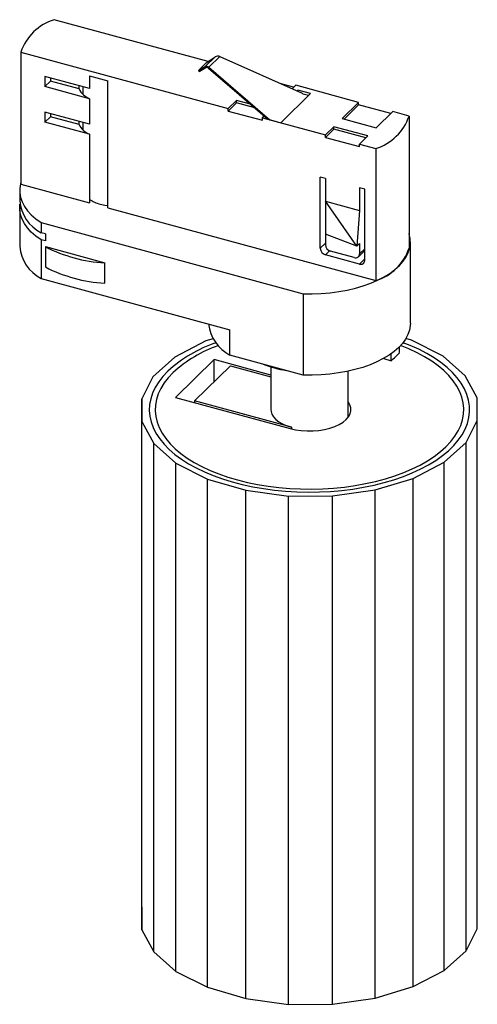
# Paper-space layout '_Trimétrica' of a CAD drawing. Header units: millimetres. Extents: x -33 to 44, y -123 to 43.
import ezdxf

# ---------------------------------------------------------------- set-up
doc = ezdxf.new("R2010")
doc.units = ezdxf.units.MM

psp = doc.layouts.new('_Trimétrica')

# ---------------------------------------------------------------- linework, layer by layer
at = {"color": 7, "linetype": 'Continuous', "lineweight": 25}
for p, q in [((-1.15, 35.52), (-27.12, 42.58)), ((-32.72, 37.11), (2.24, 27.61)), ((-32.72, 37.11), (-32.72, 14.83)), ((-1.47, 35.3), (-2.81, 33.99)), ((0.01, 36.3), (-1.66, 34.67)), ((-1.47, 35.3), (0.01, 36.3)), ((0.82, 36.36), (-1.03, 34.55)), ((0.82, 36.36), (14.68, 30.17)), ((-2.81, 33.99), (-1.66, 34.67)), ((-2.81, 33.99), (-2.69, 33.83)), ((-2.69, 33.83), (-1.54, 34.51)), ((-1.12, 34.43), (8.82, 25.88)), ((-1.03, 34.55), (9.26, 25.71)), ((-21.15, 30.97), (-28.67, 33.01)), ((-28.67, 33.01), (-28.67, 31.3)), ((-27.74, 32.21), (-28.67, 31.3)), ((-27.74, 32.76), (-27.74, 32.21)), ((-22.92, 30.9), (-27.74, 32.21)), ((-21.15, 33.11), (-18.06, 32.27)), ((-21.15, 33.11), (-21.15, 30.97)), ((-18.06, 10.84), (-18.06, 32.27)), ((13.24, 31.18), (11.13, 31.76)), ((-21.15, 29.26), (-28.67, 31.3)), ((-22.92, 30.9), (-22.92, 31.45)), ((-22.3, 31.28), (-22.3, 30.04)), ((11.08, 25.21), (16.1, 30.11)), ((12.98, 30.93), (13.59, 31.52)), ((24.2, 28.63), (13.59, 31.52)), ((13.96, 30.69), (13.83, 30.55)), ((16.1, 30.11), (13.96, 30.69)), ((13.96, 30.49), (13.96, 30.69)), ((14.68, 30.17), (14.86, 30.01)), ((15.75, 29.77), (14.86, 30.01)), ((-21.15, 29.26), (-21.15, 24.97)), ((3.64, 28.98), (2.24, 27.61)), ((3.64, 28.55), (2.24, 27.18)), ((5.95, 28.35), (3.64, 28.98)), ((3.64, 28.55), (3.64, 28.98)), ((6.68, 27.72), (3.64, 28.55)), ((24.2, 28.63), (21.4, 25.9)), ((24.2, 28.2), (24.2, 28.63)), ((-21.15, 24.97), (-28.67, 27.01)), ((-28.67, 27.01), (-28.67, 25.3)), ((-27.74, 26.76), (-27.74, 26.21)), ((2.24, 27.18), (2.24, 27.61)), ((2.24, 27.18), (7.98, 25.62)), ((24.2, 28.2), (21.74, 25.81)), ((29.6, 26.74), (24.2, 28.2)), ((27.15, 24.34), (29.95, 27.07)), ((32.7, 26.32), (29.95, 27.07)), ((-27.74, 26.21), (-28.67, 25.3)), ((-21.15, 23.26), (-28.67, 25.3)), ((-22.92, 24.9), (-27.74, 26.21)), ((-22.92, 24.9), (-22.92, 25.45)), ((-22.3, 25.28), (-22.3, 24.04)), ((7.98, 26.05), (8.29, 26.34)), ((7.98, 26.05), (18.6, 23.17)), ((7.98, 25.62), (7.98, 26.05)), ((8.99, 25.83), (8.95, 25.79)), ((8.95, 25.79), (11.08, 25.21)), ((21.4, 25.9), (27.15, 24.34)), ((32.7, 26.32), (32.7, 4.04)), ((-21.15, 23.26), (-21.15, 11.68)), ((20, 24.53), (18.6, 23.17)), ((20, 24.1), (18.6, 22.74)), ((25.75, 22.97), (20, 24.53)), ((20, 24.1), (20, 24.53)), ((25.4, 22.64), (20, 24.1)), ((18.6, 22.74), (18.6, 23.17)), ((18.6, 22.74), (24.35, 21.18)), ((24.35, 21.6), (25.75, 22.97)), ((24.35, 21.6), (27.1, 20.86)), ((24.35, 21.18), (24.35, 21.6)), ((27.1, 20.86), (27.1, -1.43)), ((18.6, 15.79), (17.71, 16.03)), ((17.71, 4.03), (17.71, 16.03)), ((18.6, 15.79), (18.6, 4.65)), ((-32.92, 13.76), (-32.92, 12.04)), ((-32.72, 14.83), (-21.15, 11.68)), ((25.23, 13.99), (24.35, 14.23)), ((24.35, 14.23), (24.35, 10.4)), ((25.23, 1.99), (25.23, 13.99)), ((18.6, 11.97), (24.35, 10.4)), ((23.88, 4.38), (18.6, 11.97)), ((-32.92, 10.85), (-32.92, 4.33)), ((-18.06, 10.84), (27.1, -1.43)), ((24.35, 10.4), (23.88, 4.38)), ((-29.33, 8.37), (14.86, -3.64)), ((-29.33, 8.37), (-29.33, 6.66)), ((-28.6, 6.46), (-29.33, 6.66)), ((-29.33, 5.47), (-29.33, -1.06)), ((-28.6, 5.27), (-29.33, 5.47)), ((-28.6, 6.46), (-28.6, 5.27)), ((23.88, 4.38), (18.6, 6.39)), ((32.92, -8.61), (32.92, 5.1)), ((-28.6, 4.32), (-18.59, 1.6)), ((-28.6, 4.32), (-28.6, 0.89)), ((23.46, 2.47), (19.48, 3.55)), ((23.88, 4.38), (24.35, 4.83)), ((24.16, 2.61), (25.23, 3.65)), ((24.35, 4.83), (24.35, 3.08)), ((24.35, 1.37), (18.6, 2.93)), ((-18.59, -1.83), (-18.59, 1.6)), ((-29.33, -1.06), (2.51, -9.71)), ((14.86, -3.64), (14.86, -17.35)), ((2.51, -13.99), (2.51, -9.71)), ((-1.57, -11.59), (-6.8, -14.32)), ((-0.31, -11.22), (-1.57, -11.59)), ((33.13, -11.48), (32.16, -11.2)), ((38.42, -14.18), (33.13, -11.48)), ((31.06, -13.57), (31.06, -12.59)), ((-6.8, -14.32), (-10.48, -17.65)), ((-0.12, -14.75), (-6.65, -21.13)), ((9.42, -17.34), (-0.12, -14.75)), ((-0.12, -18.42), (-0.12, -14.75)), ((14.86, -17.35), (2.51, -13.99)), ((28.45, -14.53), (29.67, -14.93)), ((29.67, -14.93), (29.67, -13.76)), ((42.18, -17.48), (38.42, -14.18)), ((-3.48, -21.7), (2.59, -15.78)), ((2.59, -15.78), (9.42, -17.63)), ((9.42, -15.98), (9.42, -23.18)), ((-10.48, -17.65), (-12.36, -21.36)), ((22.42, -24.52), (22.42, -16.7)), ((44.15, -21.18), (42.18, -17.48)), ((-12.36, -21.36), (-12.31, -25.19)), ((-12.36, -107.07), (-12.36, -21.36)), ((-6.65, -21.13), (12.65, -26.37)), ((44.2, -25.01), (44.15, -21.18)), ((12.89, -26.15), (-3.48, -21.7)), ((-3.48, -21.7), (-3.48, -21.99)), ((-12.31, -25.19), (-10.34, -28.89)), ((-12.31, -110.91), (-12.31, -25.19)), ((42.32, -28.72), (44.2, -25.01)), ((44.2, -110.73), (44.2, -25.01)), ((-10.34, -28.89), (-6.58, -32.19)), ((-10.34, -114.6), (-10.34, -28.89)), ((38.64, -32.05), (42.32, -28.72)), ((42.32, -114.43), (42.32, -28.72)), ((-6.58, -32.19), (-1.29, -34.88)), ((-6.58, -117.91), (-6.58, -32.19)), ((33.41, -34.77), (38.64, -32.05)), ((38.64, -117.76), (38.64, -32.05)), ((26.99, -36.71), (33.41, -34.77)), ((33.41, -120.49), (33.41, -34.77)), ((-1.29, -34.88), (5.18, -36.78)), ((-1.29, -120.6), (-1.29, -34.88)), ((5.18, -36.78), (12.37, -37.75)), ((5.18, -122.5), (5.18, -36.78)), ((12.37, -37.75), (19.81, -37.73)), ((12.37, -123.47), (12.37, -37.75)), ((19.81, -37.73), (26.99, -36.71)), ((19.81, -123.44), (19.81, -37.73)), ((26.99, -122.43), (26.99, -36.71)), ((-12.36, -107.07), (-12.31, -110.91)), ((-12.31, -110.91), (-10.34, -114.6)), ((42.32, -114.43), (44.2, -110.73)), ((38.64, -117.76), (42.32, -114.43)), ((-10.34, -114.6), (-6.58, -117.91)), ((33.41, -120.49), (38.64, -117.76)), ((-6.58, -117.91), (-1.29, -120.6)), ((-1.29, -120.6), (5.18, -122.5)), ((26.99, -122.43), (33.41, -120.49)), ((5.18, -122.5), (12.37, -123.47)), ((19.81, -123.44), (26.99, -122.43)), ((12.37, -123.47), (19.81, -123.44))]:
    psp.add_line(p, q, dxfattribs=at)
at = {"color": 8, "linetype": 'Continuous', "lineweight": 25}
for p, q in [((17.71, 4.03), (18.6, 4.89)), ((19.3, 3.62), (18.6, 2.93)), ((24.35, 3.08), (25.23, 3.95)), ((24.35, 1.37), (25.23, 2.23)), ((12.89, -26.15), (12.89, -26.43))]:
    psp.add_line(p, q, dxfattribs=at)
at = {"color": 7, "linetype": 'Continuous', "lineweight": 25, "flags": 128}
for points in [[(-32.72, 15.09), (-32.77, 14.91), (-32.9, 14.14), (-32.9, 13.37), (-32.77, 12.6), (-32.51, 11.84), (-32.11, 11.09), (-31.6, 10.37), (-30.96, 9.67), (-30.2, 9), (-29.33, 8.37)], [(-29.33, 5.47), (-30.2, 6.1), (-30.96, 6.77), (-31.6, 7.47), (-32.11, 8.19), (-32.51, 8.94), (-32.77, 9.7), (-32.9, 10.47), (-32.9, 11.24), (-32.88, 11.45)], [(-19.37, 11.49), (-18.58, 11.31), (-18.06, 11.24)], [(14.86, -3.64), (16.38, -3.65), (17.89, -3.59), (19.39, -3.47), (20.86, -3.28), (22.29, -3.01), (23.67, -2.69), (24.99, -2.3), (26.24, -1.86), (27.4, -1.35), (28.48, -0.8), (29.45, -0.2), (30.31, 0.44), (31.06, 1.12), (31.69, 1.83), (32.19, 2.57), (32.57, 3.33), (32.81, 4.1), (32.91, 4.88), (32.88, 5.66), (32.72, 6.44), (32.7, 6.51)], [(32.92, -8.61), (32.9, -9), (32.77, -9.77), (32.51, -10.53), (32.11, -11.28), (31.6, -12), (30.95, -12.7), (30.2, -13.37), (29.33, -14), (28.35, -14.58), (27.28, -15.12), (26.12, -15.61), (24.89, -16.05), (23.58, -16.43), (22.21, -16.75), (20.79, -17), (19.34, -17.19), (17.86, -17.31), (16.36, -17.37), (14.86, -17.35)], [(-7.96, -16.69), (-8.79, -17.58), (-9.5, -18.49), (-10.08, -19.42), (-10.53, -20.38), (-10.84, -21.35), (-11.03, -22.32), (-11.08, -23.3), (-11, -24.28), (-10.78, -25.26), (-10.43, -26.22), (-9.95, -27.17), (-9.33, -28.1), (-8.6, -29.01), (-7.74, -29.89), (-6.76, -30.73), (-5.67, -31.53), (-4.47, -32.3), (-3.18, -33.02), (-1.78, -33.68), (-0.3, -34.3), (1.26, -34.86), (2.9, -35.37), (4.6, -35.81), (6.36, -36.19), (8.16, -36.5), (10.01, -36.75), (11.88, -36.93), (13.77, -37.05), (15.68, -37.09), (17.58, -37.06), (19.48, -36.97), (21.36, -36.81), (23.21, -36.57), (25.02, -36.28), (26.79, -35.91), (28.51, -35.49), (30.16, -35), (31.75, -34.45), (33.25, -33.85), (34.67, -33.19), (35.99, -32.49), (37.22, -31.73), (38.33, -30.94), (39.34, -30.1), (40.23, -29.24), (41, -28.34), (41.64, -27.41), (42.16, -26.47), (42.54, -25.51), (42.79, -24.53), (42.91, -23.56), (42.89, -22.57), (42.74, -21.6), (42.46, -20.62), (42.04, -19.67), (41.49, -18.73), (40.82, -17.81), (40.02, -16.92), (39.1, -16.06), (38.07, -15.23), (36.93, -14.45), (35.68, -13.71), (34.33, -13.01), (32.89, -12.37), (31.68, -11.89)], [(-7.08, -16.93), (-7.88, -17.8), (-8.57, -18.68), (-9.13, -19.6), (-9.56, -20.52), (-9.87, -21.47), (-10.04, -22.42), (-10.08, -23.38), (-9.99, -24.33), (-9.76, -25.28), (-9.4, -26.22), (-8.92, -27.14), (-8.31, -28.04), (-7.57, -28.92), (-6.72, -29.77), (-5.75, -30.58), (-4.67, -31.36), (-3.49, -32.1), (-2.2, -32.79), (-0.83, -33.43), (0.64, -34.02), (2.18, -34.55), (3.79, -35.03), (5.46, -35.44), (7.18, -35.8), (8.95, -36.09), (10.76, -36.31), (12.59, -36.46), (14.43, -36.55), (16.29, -36.57), (18.14, -36.53), (19.99, -36.41), (21.81, -36.23), (23.6, -35.98), (25.35, -35.66), (27.06, -35.28), (28.7, -34.84), (30.29, -34.35), (31.8, -33.79), (33.22, -33.18), (34.56, -32.52), (35.81, -31.81), (36.95, -31.06), (37.99, -30.26), (38.91, -29.43), (39.72, -28.57), (40.41, -27.68), (40.97, -26.77), (41.4, -25.84), (41.7, -24.9), (41.88, -23.95), (41.92, -22.99), (41.82, -22.04), (41.6, -21.09), (41.24, -20.15), (40.76, -19.23), (40.15, -18.33), (39.41, -17.45), (38.56, -16.6), (37.59, -15.78), (36.51, -15.01), (35.32, -14.27), (34.04, -13.58), (32.66, -12.94), (31.27, -12.38)], [(9.42, -23.18), (9.44, -23.47), (9.59, -23.94), (9.86, -24.4), (10.26, -24.83), (10.77, -25.23), (11.39, -25.58), (12.1, -25.89), (12.89, -26.15)], [(12.65, -26.37), (13.57, -26.58), (14.53, -26.72), (15.52, -26.78), (16.52, -26.78), (17.5, -26.7), (18.46, -26.54), (19.36, -26.32), (20.19, -26.04), (20.94, -25.7), (21.58, -25.3), (22.11, -24.87), (22.51, -24.4), (22.78, -23.9), (22.91, -23.39), (22.89, -22.88), (22.74, -22.37), (22.44, -21.88), (22.42, -21.85)]]:
    psp.add_lwpolyline(points, dxfattribs=at)
at = {"color": 7, "linetype": 'Continuous', "lineweight": 25}
for centre, radius, start, end in [((-24.52, 34.31), 8.67, 107.464, 161.146), ((0.48, 35.57), 0.864, 66.3635, 122.3264), ((-1.43, 34.16), 0.56, 44.8214, 114.2256), ((-1.39, 34.17), 0.373, 44.8214, 114.2256), ((-19.79, 32.49), 3.51, 206.9556, 247.1233), ((24.51, 29.11), 8.65, 287.4188, 341.1913), ((-19.79, 26.49), 3.51, 206.9556, 247.1233), ((-26.19, 12.64), 6.75, 185.0855, 242.3392), ((-17.88, 17.38), 6.08, 237.4209, 255.7935), ((-26.19, 4.93), 6.75, 185.0855, 242.3392), ((-17.44, 25.61), 24.04, 242.3415, 267.2495), ((18.93, 4.1), 1.21, 183.3916, 254.3338), ((19.81, 4.72), 1.21, 183.3916, 254.3338), ((24.51, 6.83), 8.65, 287.4188, 341.1913), ((23.7, 3.07), 0.65, 248.8623, 0.9223), ((24.58, 1.97), 0.65, 248.8623, 0.9223), ((-17.44, 22.18), 24.04, 242.3415, 267.2495), ((5.68, -7.98), 6.8, 186.3868, 242.2194), ((7.48, -33.53), 22.84, 108.6858, 132.5131), ((7.74, -33.09), 21.92, 109.0945, 132.5195), ((24.23, -7.97), 8.84, 307.9752, 320.6349), ((15.05, 2.33), 19.15, 248.7099, 260.881)]:
    psp.add_arc(centre, radius, start, end, dxfattribs=at)

doc.saveas('drawing.dxf')
